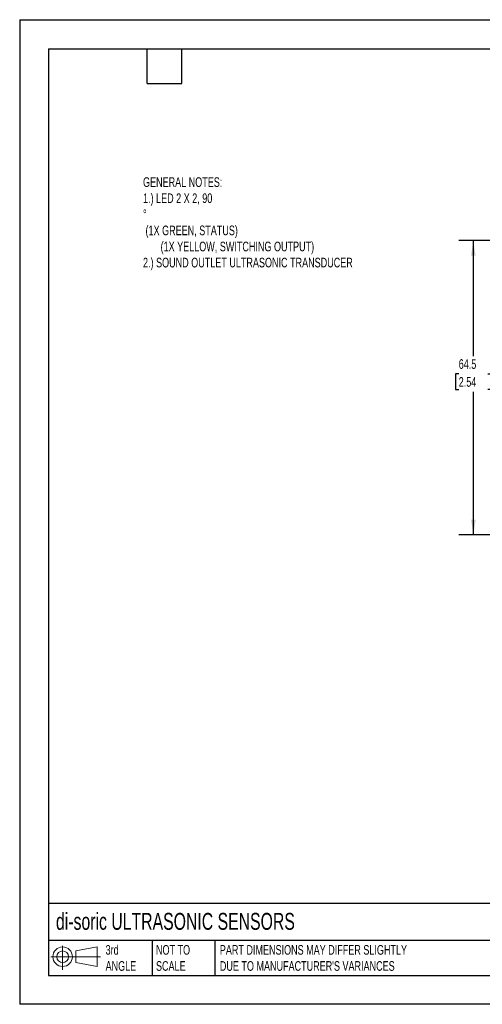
# Model space of a CAD drawing. Header units: millimetres. Extents: x 0 to 210, y 0 to 162.
# Tile 1 of 3: x 0 to 76, y 0 to 162. Entities that reach past the tile are written whole.
import ezdxf

# ---------------------------------------------------------------- set-up
doc = ezdxf.new("R2010")
doc.units = ezdxf.units.MM
doc.header["$LTSCALE"] = 0.75
doc.layers.add('DIMENSIONS', color=140, linetype='Continuous', lineweight=25)
doc.layers.add('TEXT', color=140, linetype='Continuous', lineweight=25)
doc.styles.add('SLDTEXTSTYLE0', font='TXT', dxfattribs={"width": 0.7})
doc.dimstyles.new('SLDDIMSTYLE3', dxfattribs={"dimtxt": 1.618506, "dimasz": 2.4765, "dimexe": 0, "dimexo": 0.0625, "dimgap": 0.404626, "dimtad": 0, "dimtih": 1, "dimtoh": 1, "dimdec": 1, "dimlfac": 1.333333, "dimrnd": 1e-09, "dimzin": 12, "dimdsep": 46, "dimtxsty": 'SLDTEXTSTYLE0', "dimsah": 1, "dimcen": 0.09, "dimadec": 0, "dimazin": 3, "dimtfac": 1, "dimtdec": 1, "dimtofl": 0, "dimtmove": 0, "dimatfit": 3, "dimfxl": 0, "dimfrac": 2, "dimtolj": 1, "dimtzin": 12, "dimarcsym": 0})

# ---------------------------------------------------------------- blocks, each defined once
blk = doc.blocks.new('Block11')
at = {"color": 7, "linetype": 'Continuous', "lineweight": 18}
for p, q in [((1.94, 3.98), (1.94, 0)), ((4.11, 3.13), (7.63, 3.77)), ((7.63, 3.77), (7.63, 0.55)), ((0, 2.16), (8.16, 2.16)), ((4.11, 1.2), (4.11, 3.13)), ((4.11, 1.2), (7.63, 0.55))]:
    blk.add_line(p, q, dxfattribs=at)
for radius in [1.61, 0.964]:
    blk.add_circle((1.94, 2.16), radius, dxfattribs=at)
blk = doc.blocks.new('Block12')
at = {"color": 7, "linetype": 'Continuous'}
blk.add_blockref('Block11', (0, 0), dxfattribs=at)
blk = doc.blocks.new('_D_3')
at = {"layer": 'DIMENSIONS'}
for p, q in [((99.43, 125.61), (72.26, 125.6)), ((74.64, 125.6), (74.64, 106.61)), ((72.24, 103.68), (71.7, 103.68)), ((71.7, 103.68), (71.7, 101.1)), ((77.05, 103.68), (77.59, 103.68)), ((77.59, 103.68), (77.59, 101.1)), ((71.7, 101.1), (72.24, 101.1)), ((74.65, 77.23), (74.65, 100.74)), ((77.59, 101.1), (77.05, 101.1)), ((99.45, 77.23), (72.27, 77.23))]:
    blk.add_line(p, q, dxfattribs=at)
for points in [[(74.64, 125.6), (74.26, 123.13), (75.02, 123.13)], [(74.65, 77.23), (75.03, 79.71), (74.27, 79.71)]]:
    blk.add_solid(points, dxfattribs=at)
at = {"layer": 'DIMENSIONS', "char_height": 1.587, "attachment_point": 1, "style": 'SLDTEXTSTYLE0'}
for s, insert in [('64.5', (72.24, 106.09)), ('2.54', (72.24, 103.15))]:
    blk.add_mtext(s, dxfattribs=dict(at, insert=insert))

msp = doc.modelspace()

# ---------------------------------------------------------------- linework, layer by layer
at = {"color": 7, "linetype": 'Continuous'}
for p, q in [((0.002, 161.927), (0.002, 0.002)), ((0.002, 161.927), (209.552, 161.927)), ((209.552, 0.002), (0.002, 0.002))]:
    msp.add_line(p, q, dxfattribs=at)
at = {"layer": 'TEXT'}
for p, q in [((4.762, 157.162), (204.787, 157.162)), ((4.762, 157.162), (4.762, 4.762)), ((20.955, 151.447), (20.955, 157.162)), ((26.67, 151.447), (26.67, 157.162)), ((20.955, 151.447), (26.67, 151.447)), ((204.787, 16.595), (4.762, 16.595)), ((204.787, 10.477), (4.762, 10.477)), ((21.784, 10.477), (21.784, 4.762)), ((32.128, 10.477), (32.128, 4.762)), ((4.762, 4.762), (204.787, 4.762))]:
    msp.add_line(p, q, dxfattribs=at)

# ---------------------------------------------------------------- block references
msp.add_blockref('Block12', (5.128, 5.665), dxfattribs=at)

# ---------------------------------------------------------------- texts
at = {"layer": 'TEXT', "attachment_point": 1, "style": 'SLDTEXTSTYLE0'}
for s, insert, char_height in [('GENERAL NOTES:^J1.) LED 2 X 2, 90^J%%d^J (1X GREEN, STATUS)^J       (1X YELLOW, SWITCHING OUTPUT)^J2.) SOUND OUTLET ULTRASONIC TRANSDUCER', (20.296, 136.009), 1.5875), ('di-soric ULTRASONIC SENSORS', (5.974, 15.034), 2.77813), ('3rd^JANGLE', (14.138, 9.747), 1.5875), ('NOT TO^JSCALE', (22.43, 9.747), 1.5875), ("PART DIMENSIONS MAY DIFFER SLIGHTLY ^JDUE TO MANUFACTURER'S VARIANCES", (32.934, 9.747), 1.5875)]:
    msp.add_mtext(s, dxfattribs=dict(at, insert=insert, char_height=char_height))

# ---------------------------------------------------------------- dimensions: what is measured, and where the dimension line sits
at = {"layer": 'DIMENSIONS'}
dim = msp.add_linear_dim(base=(74.642, 125.605), p1=(100.405, 77.233), p2=(100.38, 125.608), angle=270.00741, dimstyle='SLDDIMSTYLE3', dxfattribs=at)
dim.commit()
dim.dimension.update_dxf_attribs({"geometry": '_D_3', "text_midpoint": (74.645, 103.676), "dimtype": 160})

doc.saveas('drawing.dxf')
